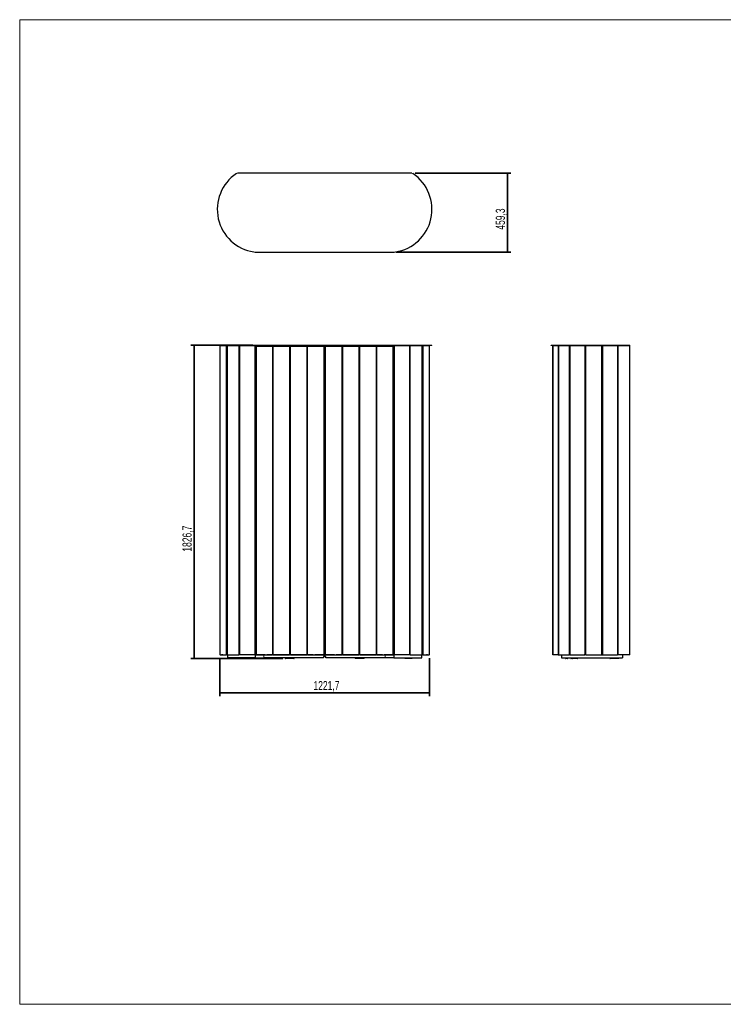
# Model space of a CAD drawing. Header units: millimetres. Extents: x 5 to 415, y 5 to 292.
# Tile 1 of 2: x 5 to 210, y 5 to 292. Entities that reach past the tile are written whole.
import ezdxf

# ---------------------------------------------------------------- set-up
doc = ezdxf.new("R2010")
doc.units = ezdxf.units.MM
doc.layers.add('CONTORNI', color=7, linetype='Continuous', lineweight=35)
doc.layers.add('TABELLA', color=7, linetype='Continuous')
doc.styles.add('SLDTEXTSTYLE0', font='TXT', dxfattribs={"width": 0.7})
doc.dimstyles.new('SLDDIMSTYLE0', dxfattribs={"dimtxt": 3.351389, "dimasz": 2, "dimexe": 0, "dimexo": 0.0625, "dimgap": 0.837847, "dimtad": 1, "dimdec": 1, "dimlfac": 20, "dimrnd": 1e-09, "dimzin": 12, "dimdsep": 46, "dimtxsty": 'SLDTEXTSTYLE0', "dimsah": 1, "dimcen": 0.09, "dimadec": 0, "dimazin": 3, "dimtfac": 1, "dimtdec": 1, "dimtofl": 0, "dimtmove": 0, "dimatfit": 3, "dimfxl": 0, "dimfrac": 2, "dimtolj": 1, "dimtzin": 12, "dimarcsym": 0})

# ---------------------------------------------------------------- blocks, each defined once
blk = doc.blocks.new('_D')
at = {"layer": 'CONTORNI'}
for p, q in [((72.97, 197.15), (54.84, 197.15)), ((55.84, 105.81), (55.84, 197.15)), ((81.7, 105.81), (54.84, 105.81))]:
    blk.add_line(p, q, dxfattribs=at)
for points in [[(55.84, 197.15), (55.59, 195.15), (56.09, 195.15)], [(55.84, 105.81), (56.09, 107.81), (55.59, 107.81)]]:
    blk.add_solid(points, dxfattribs=at)
at = {"layer": 'CONTORNI', "insert": (52.43, 136.93), "char_height": 2.646, "attachment_point": 1, "rotation": 90, "style": 'SLDTEXTSTYLE0'}
blk.add_mtext('1826,7', dxfattribs=at)
blk = doc.blocks.new('_D_1')
at = {"layer": 'CONTORNI'}
for p, q in [((63.3, 105.9), (63.3, 94.81)), ((124.39, 105.9), (124.39, 94.81)), ((63.3, 95.81), (124.39, 95.81))]:
    blk.add_line(p, q, dxfattribs=at)
for points in [[(63.3, 95.81), (65.3, 95.56), (65.3, 96.06)], [(124.39, 95.81), (122.39, 96.06), (122.39, 95.56)]]:
    blk.add_solid(points, dxfattribs=at)
at = {"layer": 'CONTORNI', "insert": (90.59, 99.23), "char_height": 2.646, "attachment_point": 1, "style": 'SLDTEXTSTYLE0'}
blk.add_mtext('1221,7', dxfattribs=at)
blk = doc.blocks.new('_D_2')
at = {"layer": 'CONTORNI'}
for p, q in [((120.27, 247.22), (148.13, 247.22)), ((147.13, 247.22), (147.13, 224.26)), ((114.72, 224.26), (148.13, 224.26))]:
    blk.add_line(p, q, dxfattribs=at)
for points in [[(147.13, 247.22), (146.88, 245.22), (147.38, 245.22)], [(147.13, 224.26), (147.38, 226.26), (146.88, 226.26)]]:
    blk.add_solid(points, dxfattribs=at)
at = {"layer": 'CONTORNI', "insert": (143.72, 230.79), "char_height": 2.646, "attachment_point": 1, "rotation": 90, "style": 'SLDTEXTSTYLE0'}
blk.add_mtext('459,3', dxfattribs=at)

msp = doc.modelspace()

# ---------------------------------------------------------------- linework, layer by layer
at = {"color": 7, "linetype": 'Continuous', "lineweight": 25}
for p, q in [((119.2652, 247.2238), (68.4213, 247.2238)), ((73.968, 224.2588), (113.7185, 224.2588)), ((62.5602, 197.1496), (62.5602, 197.0496)), ((62.5602, 197.1496), (73.2201, 197.1496)), ((73.2201, 197.0496), (62.5602, 197.0496)), ((63.3002, 196.8996), (63.3002, 106.9021)), ((65.2776, 106.9021), (65.2776, 196.8996)), ((65.3176, 106.9021), (65.3176, 196.8996)), ((65.3184, 107.0521), (65.3184, 196.8996)), ((65.3495, 196.8996), (65.3495, 106.9021)), ((65.4111, 196.8996), (65.4111, 106.9021)), ((68.873, 196.8996), (68.873, 106.9021)), ((73.2201, 197.1496), (73.968, 197.1496)), ((73.2201, 197.0496), (73.2201, 197.1496)), ((73.968, 197.0496), (73.2201, 197.0496)), ((73.7532, 196.8596), (73.7532, 106.8996)), ((73.8733, 196.8596), (73.8733, 106.8996)), ((73.968, 197.1496), (73.968, 197.0496)), ((73.968, 197.1496), (113.7185, 197.1496)), ((113.7185, 197.0496), (73.968, 197.0496)), ((73.9766, 196.8596), (78.5108, 196.8596)), ((78.6332, 196.8596), (78.6332, 106.8996)), ((78.9957, 196.8596), (83.5108, 196.8596)), ((83.9957, 196.8596), (88.5108, 196.8596)), ((88.6332, 196.8596), (88.6332, 106.8996)), ((88.8733, 106.8996), (88.8733, 196.8596)), ((88.9957, 196.8596), (93.5299, 196.8596)), ((94.0333, 196.8596), (94.0333, 106.8996)), ((94.1566, 196.8646), (98.6908, 196.8646)), ((98.8132, 196.8596), (98.8132, 106.8996)), ((99.0533, 196.8596), (99.0533, 106.8996)), ((99.1757, 196.8646), (103.6908, 196.8646)), ((104.1757, 196.8646), (108.6908, 196.8646)), ((109.0533, 106.8996), (109.0533, 196.8596)), ((109.1757, 196.8646), (113.7099, 196.8646)), ((113.7099, 196.8646), (113.7099, 196.9046)), ((113.9332, 196.8646), (113.7099, 196.8646)), ((113.7185, 197.0496), (113.7185, 197.1496)), ((113.7185, 197.1496), (114.4664, 197.1496)), ((114.4664, 197.0496), (113.7185, 197.0496)), ((113.8132, 106.8996), (113.8132, 196.8596)), ((113.9332, 106.8996), (113.9332, 196.8596)), ((114.4664, 197.1496), (125.1263, 197.1496)), ((114.4664, 197.1496), (114.4664, 197.0496)), ((125.1263, 197.0496), (114.4664, 197.0496)), ((118.8135, 106.9021), (118.8135, 196.8996)), ((122.2754, 106.9021), (122.2754, 196.8996)), ((122.337, 106.9021), (122.337, 196.8996)), ((122.3681, 196.8996), (122.3681, 107.0521)), ((122.3689, 196.8996), (122.3689, 106.9021)), ((122.4089, 196.8996), (122.4089, 106.9021)), ((124.3863, 106.9021), (124.3863, 196.8996)), ((125.1263, 197.0496), (125.1263, 197.1496)), ((159.8405, 197.1496), (159.8967, 197.1496)), ((159.8405, 197.0496), (159.8405, 197.1496)), ((159.8967, 197.0496), (159.8405, 197.0496)), ((159.8967, 197.1496), (182.7216, 197.1496)), ((159.8967, 197.1496), (159.8967, 197.0496)), ((182.7216, 197.0496), (159.8967, 197.0496)), ((160.2368, 196.9046), (160.2368, 196.8646)), ((160.3868, 196.8646), (160.2368, 196.8646)), ((160.3015, 196.8596), (160.3015, 106.8996)), ((160.3815, 106.8996), (160.3815, 196.8596)), ((160.8505, 196.8996), (160.8505, 196.9046)), ((161.9565, 196.8996), (161.9565, 106.9021)), ((162.0112, 106.9021), (162.0112, 196.8996)), ((165.1772, 106.9021), (165.1772, 196.8996)), ((169.8267, 196.8996), (169.8267, 106.9021)), ((169.9457, 106.9021), (169.9457, 196.8996)), ((174.637, 106.9021), (174.637, 196.8996)), ((174.7559, 106.9021), (174.7559, 196.8996)), ((179.404, 106.9021), (179.404, 196.8996)), ((182.7478, 106.9021), (182.7478, 196.8996)), ((182.7478, 196.8996), (182.8055, 196.8996)), ((182.8055, 106.9021), (182.8055, 196.8996)), ((63.365, 106.9021), (65.2564, 106.9021)), ((63.8357, 106.9021), (63.8357, 106.8946)), ((63.8585, 106.8946), (63.8357, 106.8946)), ((64.2007, 106.8946), (63.8585, 106.8946)), ((64.2007, 106.8946), (64.2007, 106.9021)), ((65.3176, 106.9021), (65.2962, 106.9021)), ((65.3176, 106.9021), (65.3495, 106.9021)), ((65.4111, 106.9021), (68.873, 106.9021)), ((65.5668, 106.8996), (65.5668, 105.9496)), ((68.858, 106.9021), (68.858, 106.8946)), ((73.5243, 106.9021), (69.1013, 106.9021)), ((69.223, 106.8946), (69.223, 106.9021)), ((73.5538, 106.9021), (73.622, 106.9021)), ((73.6632, 106.8996), (73.7532, 106.8996)), ((73.6632, 105.9496), (73.6632, 106.8996)), ((76.5032, 106.8546), (73.7532, 106.8546)), ((73.8733, 106.8996), (78.6332, 106.8996)), ((90.5032, 106.8546), (77.0032, 106.8546)), ((78.7532, 107.1496), (78.8533, 107.1496)), ((78.8533, 106.9346), (78.7532, 106.9346)), ((78.8733, 106.8996), (83.6332, 106.8996)), ((83.6532, 107.1296), (83.7132, 107.1296)), ((83.6532, 107.0496), (83.7132, 107.0496)), ((83.8533, 106.9346), (83.6532, 106.9346)), ((83.7132, 107.1496), (83.8533, 107.1496)), ((83.8733, 106.8996), (88.6332, 106.8996)), ((88.8733, 106.8996), (93.6332, 106.8996)), ((93.7532, 106.8546), (91.0032, 106.8546)), ((93.4682, 106.3496), (93.4682, 105.9496)), ((94.2182, 106.3496), (93.4682, 106.3496)), ((93.6732, 106.9346), (93.6532, 106.9346)), ((93.6966, 106.8996), (93.7132, 106.8996)), ((93.7532, 106.8996), (93.9332, 106.8996)), ((96.6832, 106.8546), (93.9332, 106.8546)), ((94.0533, 106.8996), (98.8132, 106.8996)), ((94.2182, 105.9496), (94.2182, 106.3496)), ((110.6832, 106.8546), (97.1832, 106.8546)), ((99.0533, 106.8996), (103.8132, 106.8996)), ((103.8332, 107.1496), (104.0333, 107.1496)), ((103.8332, 107.0496), (103.8932, 107.0496)), ((104.0333, 106.9346), (103.8332, 106.9346)), ((104.0533, 106.8996), (108.8132, 106.8996)), ((108.8332, 107.1296), (108.8932, 107.1296)), ((108.8332, 107.0496), (108.8932, 107.0496)), ((108.9332, 106.9346), (108.8332, 106.9346)), ((108.8932, 107.1496), (108.9332, 107.1496)), ((109.0533, 106.8996), (113.8132, 106.8996)), ((113.9332, 106.8546), (111.1832, 106.8546)), ((113.9332, 106.8996), (114.0232, 106.8996)), ((114.0232, 106.8996), (114.0232, 105.9496)), ((114.0645, 106.9021), (114.1327, 106.9021)), ((118.5852, 106.9021), (114.1622, 106.9021)), ((114.7732, 106.9021), (114.7732, 106.8996)), ((118.0105, 106.9021), (118.0053, 106.8946)), ((118.4634, 106.9021), (118.4634, 106.8946)), ((118.8135, 106.9021), (122.2754, 106.9021)), ((118.8284, 106.8946), (118.8284, 106.9021)), ((121.9978, 106.9021), (121.9975, 106.8996)), ((122.1197, 105.9496), (122.1197, 106.8996)), ((122.3689, 106.9021), (122.337, 106.9021)), ((122.3903, 106.9021), (122.3689, 106.9021)), ((122.4301, 106.9021), (124.3215, 106.9021)), ((123.4858, 106.9021), (123.4858, 106.8946)), ((123.8508, 106.8946), (123.4858, 106.8946)), ((123.8508, 106.8946), (123.8508, 106.9021)), ((161.8765, 106.9021), (160.3986, 106.9021)), ((161.1955, 106.8996), (161.1955, 106.9021)), ((161.9158, 106.9021), (161.957, 106.9021)), ((162.0112, 106.9021), (165.1772, 106.9021)), ((162.3003, 106.9021), (162.2992, 106.8946)), ((162.4616, 106.9021), (162.4616, 106.8946)), ((162.8266, 106.8946), (162.8266, 106.9021)), ((162.8705, 106.8996), (162.8705, 105.9496)), ((165.3204, 106.9021), (165.3201, 106.9021)), ((165.3929, 106.9021), (169.686, 106.9021)), ((167.4126, 106.9021), (167.4126, 106.8996)), ((169.4596, 106.9021), (169.4596, 106.8946)), ((169.8246, 106.8946), (169.4596, 106.8946)), ((169.8246, 106.8946), (169.8246, 106.9021)), ((169.9457, 106.9021), (174.637, 106.9021)), ((174.637, 106.9021), (174.7559, 106.9021)), ((174.7559, 107.0121), (174.767, 107.0121)), ((174.8648, 106.9021), (174.7559, 106.9021)), ((174.8648, 107.0121), (174.767, 107.0121)), ((174.8967, 106.9021), (179.1896, 106.9021)), ((178.575, 106.9021), (178.5697, 106.8946)), ((182.7478, 106.9021), (179.404, 106.9021)), ((180.6708, 106.8996), (180.6708, 105.9496)), ((182.1655, 106.9021), (182.1655, 106.8996)), ((182.3155, 106.8996), (182.3155, 106.9021)), ((182.8055, 106.9021), (182.7478, 106.9021)), ((182.8067, 108.1236), (182.8055, 108.1236)), ((73.6632, 105.9496), (65.5668, 105.9496)), ((68.3701, 105.9496), (68.3701, 105.8896)), ((68.5257, 105.8146), (68.4451, 105.8146)), ((70.3563, 105.8146), (69.8869, 105.8146)), ((73.6632, 105.9496), (76.1632, 105.9496)), ((93.4682, 105.9496), (76.1632, 105.9496)), ((82.3507, 105.9496), (82.3507, 105.8896)), ((82.3507, 105.8896), (82.7007, 105.8896)), ((82.7007, 105.8146), (82.4257, 105.8146)), ((82.7007, 105.9496), (82.7007, 105.8896)), ((82.7007, 105.8146), (82.7007, 105.8896)), ((82.7007, 105.8896), (84.6257, 105.8896)), ((84.6257, 105.8146), (82.7007, 105.8146)), ((84.6257, 105.8146), (84.6257, 105.8896)), ((84.9007, 105.8146), (84.6257, 105.8146)), ((111.5232, 105.9496), (94.2182, 105.9496)), ((103.0507, 105.8146), (102.7757, 105.8146)), ((103.0507, 105.8896), (104.9757, 105.8896)), ((103.0507, 105.8146), (103.0507, 105.8896)), ((104.9757, 105.8146), (103.0507, 105.8146)), ((104.9757, 105.9496), (104.9757, 105.8896)), ((104.9757, 105.8146), (104.9757, 105.8896)), ((104.9757, 105.8896), (105.3257, 105.8896)), ((105.2507, 105.8146), (104.9757, 105.8146)), ((105.3257, 105.8896), (105.3257, 105.9496)), ((114.0232, 105.9496), (111.5232, 105.9496)), ((114.0232, 105.9496), (122.1197, 105.9496)), ((117.7996, 105.8146), (117.3302, 105.8146)), ((119.2414, 105.8146), (119.1608, 105.8146)), ((119.3164, 105.8896), (119.3164, 105.9496)), ((162.8705, 105.9496), (180.6708, 105.9496)), ((164.0205, 105.9496), (164.0205, 105.8896)), ((164.0205, 105.8896), (164.7205, 105.8896)), ((164.6455, 105.8146), (164.0955, 105.8146)), ((164.7205, 105.9496), (164.7205, 105.8896)), ((165.7212, 105.8146), (165.6406, 105.8146)), ((167.5518, 105.8146), (167.0823, 105.8146)), ((176.9544, 105.9496), (176.9544, 105.8896)), ((176.9544, 105.8896), (177.5519, 105.8896)), ((177.4988, 105.8146), (177.0294, 105.8146)), ((178.9406, 105.8146), (178.86, 105.8146)), ((179.4458, 105.8146), (178.9406, 105.8146))]:
    msp.add_line(p, q, dxfattribs=at)
at = {"color": 144, "linetype": 'Continuous', "lineweight": 18}
for p, q in [((63.365, 196.8996), (63.3002, 196.8996)), ((65.2564, 196.8996), (63.365, 196.8996)), ((63.365, 196.8996), (63.365, 106.9021)), ((65.2564, 196.8996), (65.2776, 196.8996)), ((65.2564, 196.8996), (65.2564, 106.9021)), ((65.2962, 196.8996), (65.2776, 196.8996)), ((65.2962, 196.8996), (65.3176, 196.8996)), ((65.2962, 196.8996), (65.2962, 106.9021)), ((65.3176, 196.8996), (65.3495, 196.8996)), ((65.4111, 196.8996), (65.3495, 196.8996)), ((68.873, 196.8996), (65.4111, 196.8996)), ((69.0178, 196.8996), (68.873, 196.8996)), ((69.0178, 196.8996), (69.0178, 106.9021)), ((69.094, 196.8996), (69.0178, 196.8996)), ((69.094, 196.8996), (69.094, 106.9021)), ((69.1013, 196.8996), (69.1013, 106.9021)), ((69.1013, 196.8996), (73.5243, 196.8996)), ((72.9132, 196.9021), (69.9132, 196.9021)), ((69.9132, 196.9021), (69.9132, 196.8996)), ((72.9132, 196.8996), (72.9132, 196.9021)), ((73.5243, 196.8996), (73.5243, 106.9021)), ((73.5243, 196.8996), (73.5538, 196.8996)), ((73.5538, 196.8996), (73.5538, 106.9021)), ((73.622, 196.8996), (73.5538, 196.8996)), ((73.622, 196.8996), (73.622, 106.9021)), ((73.6607, 196.8996), (73.622, 196.8996)), ((73.6607, 196.8996), (73.6632, 196.8996)), ((73.6607, 196.8996), (73.6607, 106.9021)), ((73.9766, 196.8996), (73.6632, 196.8996)), ((73.6632, 196.8996), (73.6632, 107.8996)), ((73.6632, 195.8996), (73.7532, 195.8996)), ((73.7545, 196.8596), (73.7532, 196.8596)), ((73.9766, 196.8596), (73.7545, 196.8596)), ((73.9766, 196.8996), (78.5108, 196.8996)), ((73.9766, 196.8996), (73.9766, 196.8596)), ((78.9957, 196.8996), (78.5108, 196.8996)), ((78.5108, 196.8596), (78.5108, 196.8996)), ((78.9957, 196.8596), (78.5108, 196.8596)), ((78.7532, 196.8596), (78.7532, 106.8996)), ((78.7532, 196.8196), (78.8533, 196.8196)), ((78.8533, 196.6496), (78.7532, 196.6496)), ((78.7932, 196.8596), (78.7932, 106.8996)), ((78.8533, 196.8596), (78.8533, 106.8996)), ((78.8733, 196.8596), (78.8733, 106.8996)), ((78.9957, 196.8996), (83.5108, 196.8996)), ((78.9957, 196.8996), (78.9957, 196.8596)), ((83.9957, 196.8996), (83.5108, 196.8996)), ((83.5108, 196.8596), (83.5108, 196.8996)), ((83.9957, 196.8596), (83.5108, 196.8596)), ((83.6332, 196.8596), (83.6332, 106.8996)), ((83.6532, 196.8596), (83.6532, 106.8996)), ((83.6532, 196.8196), (83.8533, 196.8196)), ((83.8533, 196.6496), (83.6532, 196.6496)), ((83.7132, 196.8596), (83.7132, 106.8996)), ((83.7932, 196.8596), (83.7932, 106.8996)), ((83.8533, 196.8596), (83.8533, 106.8996)), ((83.8733, 196.8596), (83.8733, 106.8996)), ((83.9957, 196.8996), (88.5108, 196.8996)), ((83.9957, 196.8996), (83.9957, 196.8596)), ((88.9957, 196.8996), (88.5108, 196.8996)), ((88.5108, 196.8596), (88.5108, 196.8996)), ((88.9957, 196.8596), (88.5108, 196.8596)), ((88.7532, 196.8596), (88.7532, 106.8996)), ((88.7532, 106.8996), (88.7532, 196.8596)), ((88.9957, 196.8996), (93.5299, 196.8996)), ((88.9957, 196.8996), (88.9957, 196.8596)), ((94.1566, 196.8996), (93.5299, 196.8996)), ((93.5299, 196.8596), (93.5299, 196.8996)), ((93.7532, 196.8596), (93.5299, 196.8596)), ((93.6332, 106.8996), (93.6332, 196.8596)), ((93.6532, 106.8996), (93.6532, 196.8596)), ((93.6532, 196.8196), (93.6732, 196.8196)), ((93.6732, 106.9021), (93.6732, 196.8596)), ((93.7532, 106.8996), (93.7532, 196.8596)), ((93.7532, 195.8996), (93.9332, 195.8996)), ((93.9332, 195.8996), (93.7532, 195.8996)), ((94.1566, 196.8646), (93.9332, 196.8646)), ((93.9332, 196.8596), (93.9332, 106.8996)), ((93.9732, 196.8596), (93.9732, 106.8996)), ((94.0333, 196.8596), (93.9732, 196.8596)), ((94.0533, 196.8596), (94.0333, 196.8596)), ((98.8132, 196.8596), (94.0533, 196.8596)), ((94.0533, 196.8596), (94.0533, 106.8996)), ((94.1566, 196.9046), (98.6908, 196.9046)), ((94.1566, 196.9046), (94.1566, 196.8646)), ((97.8792, 196.8596), (97.8792, 196.8646)), ((97.8792, 196.8646), (97.8792, 196.8596)), ((98.6908, 196.8646), (98.6908, 196.9046)), ((99.1757, 196.8996), (98.6908, 196.8996)), ((99.1757, 196.8646), (98.6908, 196.8646)), ((98.9332, 196.8596), (98.8132, 196.8596)), ((99.0533, 196.8596), (98.9332, 196.8596)), ((98.9332, 196.8596), (98.9332, 106.8996)), ((98.9332, 196.8596), (98.9332, 106.8996)), ((103.8132, 196.8596), (99.0533, 196.8596)), ((99.1757, 196.9046), (103.6908, 196.9046)), ((99.1757, 196.9046), (99.1757, 196.8646)), ((103.6908, 196.8646), (103.6908, 196.9046)), ((104.1757, 196.8996), (103.6908, 196.8996)), ((104.1757, 196.8646), (103.6908, 196.8646)), ((103.8132, 196.8596), (103.8132, 106.8996)), ((103.8332, 196.8596), (103.8132, 196.8596)), ((103.8332, 196.8596), (103.8332, 106.8996)), ((103.8332, 196.8246), (104.0333, 196.8246)), ((104.0333, 196.6496), (103.8332, 196.6496)), ((103.8932, 196.8596), (103.8932, 106.8996)), ((103.9732, 196.8596), (103.9732, 106.8996)), ((104.0333, 196.8596), (104.0333, 106.8996)), ((104.0533, 196.8596), (104.0333, 196.8596)), ((108.8132, 196.8596), (104.0533, 196.8596)), ((104.0533, 196.8596), (104.0533, 106.8996)), ((104.1757, 196.9046), (108.6908, 196.9046)), ((104.1757, 196.9046), (104.1757, 196.8646)), ((105.9512, 196.8596), (105.9512, 196.8646)), ((105.9512, 196.8596), (105.9512, 196.8646)), ((108.6908, 196.8646), (108.6908, 196.9046)), ((109.1757, 196.8996), (108.6908, 196.8996)), ((109.1757, 196.8646), (108.6908, 196.8646)), ((108.8132, 196.8596), (108.8132, 106.8996)), ((108.8332, 196.8596), (108.8132, 196.8596)), ((108.8332, 196.8596), (108.8332, 106.8996)), ((108.8332, 196.8246), (108.9332, 196.8246)), ((108.9332, 196.6496), (108.8332, 196.6496)), ((108.8932, 196.8596), (108.8932, 106.8996)), ((109.0533, 196.8596), (108.9332, 196.8596)), ((108.9332, 106.8996), (108.9332, 196.8596)), ((113.8132, 196.8596), (109.0533, 196.8596)), ((109.1757, 196.9046), (113.7099, 196.9046)), ((109.1757, 196.9046), (109.1757, 196.8646)), ((113.7099, 196.9046), (113.9332, 196.9046)), ((113.9332, 196.8596), (113.8132, 196.8596)), ((113.9332, 196.9046), (113.9332, 196.8646)), ((114.0232, 196.8996), (113.9332, 196.8996)), ((113.9332, 195.8996), (114.0232, 195.8996)), ((114.0232, 107.8996), (114.0232, 196.8996)), ((114.0232, 196.8996), (114.0258, 196.8996)), ((114.0258, 106.9021), (114.0258, 196.8996)), ((114.0645, 196.8996), (114.0258, 196.8996)), ((114.0645, 106.9021), (114.0645, 196.8996)), ((114.1327, 196.8996), (114.0645, 196.8996)), ((114.1327, 106.9021), (114.1327, 196.8996)), ((114.1327, 196.8996), (114.1622, 196.8996)), ((114.1622, 106.9021), (114.1622, 196.8996)), ((114.1622, 196.8996), (118.5852, 196.8996)), ((118.5852, 106.9021), (118.5852, 196.8996)), ((118.6687, 196.8996), (118.5925, 196.8996)), ((118.5925, 106.9021), (118.5925, 196.8996)), ((118.6687, 106.9021), (118.6687, 196.8996)), ((118.8135, 196.8996), (118.6687, 196.8996)), ((122.2754, 196.8996), (118.8135, 196.8996)), ((122.337, 196.8996), (122.2754, 196.8996)), ((122.3689, 196.8996), (122.337, 196.8996)), ((122.3689, 196.8996), (122.3903, 196.8996)), ((122.4081, 196.8996), (122.3903, 196.8996)), ((122.3903, 106.9021), (122.3903, 196.8996)), ((122.4089, 196.8996), (122.4301, 196.8996)), ((124.3215, 196.8996), (122.4301, 196.8996)), ((122.4301, 106.9021), (122.4301, 196.8996)), ((124.3863, 196.8996), (124.3212, 196.8996)), ((124.3215, 106.9021), (124.3215, 196.8996)), ((160.2368, 196.8646), (160.2039, 196.8646)), ((160.2368, 196.8596), (160.2039, 196.8596)), ((160.2368, 196.9046), (160.3868, 196.9046)), ((160.3015, 196.8596), (160.2368, 196.8596)), ((160.256, 196.8596), (160.256, 196.8646)), ((160.3815, 196.8596), (160.3015, 196.8596)), ((160.3986, 196.8596), (160.3815, 196.8596)), ((160.3868, 196.9046), (160.3868, 196.8646)), ((160.8505, 196.9046), (160.3868, 196.9046)), ((160.3986, 196.8646), (160.3868, 196.8646)), ((160.3986, 106.9021), (160.3986, 196.8996)), ((160.3986, 196.8996), (161.8765, 196.8996)), ((161.8765, 106.9021), (161.8765, 196.8996)), ((161.9158, 196.8996), (161.8765, 196.8996)), ((161.957, 196.8996), (161.9158, 196.8996)), ((161.9158, 106.9021), (161.9158, 196.8996)), ((162.0112, 196.8996), (161.9565, 196.8996)), ((165.1772, 196.8996), (162.0112, 196.8996)), ((165.3201, 196.8996), (165.1772, 196.8996)), ((165.3891, 196.8996), (165.3201, 196.8996)), ((165.3201, 106.9021), (165.3201, 196.8996)), ((165.3891, 196.1446), (165.3201, 196.1446)), ((165.3891, 106.9021), (165.3891, 196.8996)), ((169.686, 196.8996), (165.3929, 196.8996)), ((165.3929, 106.9021), (165.3929, 196.8996)), ((169.686, 106.9021), (169.686, 196.8996)), ((169.7179, 196.8996), (169.686, 196.8996)), ((169.7889, 196.8996), (169.7179, 196.8996)), ((169.7179, 106.9021), (169.7179, 196.8996)), ((169.7889, 106.9021), (169.7889, 196.8996)), ((169.8267, 196.8996), (169.7889, 196.8996)), ((169.9457, 196.8996), (169.8267, 196.8996)), ((174.637, 196.8996), (169.9457, 196.8996)), ((171.2826, 196.8996), (171.2826, 196.9021)), ((172.0326, 196.8996), (172.0326, 196.9021)), ((174.7559, 196.8996), (174.637, 196.8996)), ((174.8648, 196.8996), (174.7559, 196.8996)), ((174.8648, 106.9021), (174.8648, 196.8996)), ((174.8967, 196.8996), (174.8648, 196.8996)), ((179.1896, 196.8996), (174.8967, 196.8996)), ((174.8967, 106.9021), (174.8967, 196.8996)), ((179.1896, 106.9021), (179.1896, 196.8996)), ((179.1933, 196.8996), (179.2611, 196.8996)), ((179.1933, 106.9021), (179.1933, 196.8996)), ((179.2611, 106.9021), (179.2611, 196.8996)), ((179.2611, 196.8996), (179.404, 196.8996)), ((179.404, 196.8996), (182.7478, 196.8996)), ((182.7216, 197.1496), (182.8055, 197.1496)), ((182.7216, 197.0496), (182.7216, 197.1496)), ((182.8055, 197.0496), (182.7216, 197.0496)), ((182.8055, 197.1496), (182.8055, 197.0496)), ((73.7532, 166.8996), (73.6632, 166.8996)), ((114.0232, 166.8996), (113.9332, 166.8996)), ((165.3201, 167.1505), (165.3891, 167.1505)), ((165.3891, 166.3955), (165.3201, 166.3955)), ((73.6632, 136.8996), (73.7532, 136.8996)), ((113.9332, 136.8996), (114.0232, 136.8996)), ((165.3201, 137.4013), (165.3891, 137.4013)), ((165.3891, 136.6463), (165.3201, 136.6463)), ((83.7132, 118.1446), (83.6532, 118.1446)), ((108.8932, 118.0946), (108.8332, 118.0946)), ((63.3002, 106.9021), (63.365, 106.9021)), ((63.7307, 106.8946), (63.708, 106.8946)), ((63.8357, 106.8946), (63.7307, 106.8946)), ((65.2962, 106.9021), (65.2564, 106.9021)), ((65.3233, 107.0521), (65.3176, 107.0521)), ((65.3495, 107.0521), (65.3233, 107.0521)), ((65.3495, 107.0121), (65.3277, 107.0121)), ((65.3495, 106.9021), (65.4111, 106.9021)), ((65.5052, 106.8946), (65.4824, 106.8946)), ((65.8474, 106.8946), (65.5052, 106.8946)), ((65.5668, 106.8946), (65.506, 106.8946)), ((68.858, 106.8996), (65.5668, 106.8996)), ((65.8669, 106.8946), (65.8441, 106.8946)), ((66.2091, 106.8946), (65.8669, 106.8946)), ((69.223, 106.8946), (68.858, 106.8946)), ((68.873, 106.9021), (69.0178, 106.9021)), ((69.0178, 106.9021), (69.094, 106.9021)), ((69.1013, 106.9021), (69.094, 106.9021)), ((73.6632, 106.8996), (69.223, 106.8996)), ((69.4147, 106.8946), (69.392, 106.8946)), ((69.757, 106.8946), (69.4147, 106.8946)), ((70.0883, 106.9021), (70.0883, 106.8996)), ((70.1283, 106.9021), (70.1283, 106.8996)), ((70.1683, 106.9021), (70.1683, 106.8996)), ((73.5538, 106.9021), (73.5243, 106.9021)), ((73.6607, 106.9021), (73.622, 106.9021)), ((73.6632, 106.9021), (73.6607, 106.9021)), ((73.6632, 107.8996), (73.6632, 106.8996)), ((73.7532, 107.8996), (73.6632, 107.8996)), ((73.7532, 106.8996), (73.8733, 106.8996)), ((76.5032, 106.8946), (73.7532, 106.8946)), ((73.7532, 106.8546), (73.7532, 106.8946)), ((73.806, 106.8946), (73.8099, 106.8996)), ((76.1632, 106.8546), (76.1632, 105.9496)), ((76.1632, 105.9496), (76.1632, 106.8546)), ((76.5032, 106.8546), (76.5032, 106.8946)), ((76.5032, 106.8546), (77.0032, 106.8546)), ((90.5032, 106.8946), (77.0032, 106.8946)), ((77.0032, 106.8946), (77.0032, 106.8546)), ((78.6332, 106.8996), (78.7532, 106.8996)), ((78.7932, 106.8996), (78.7532, 106.8996)), ((78.8733, 106.8996), (78.8533, 106.8996)), ((83.6532, 106.8996), (83.6332, 106.8996)), ((83.7532, 106.8996), (83.7132, 106.8996)), ((83.8733, 106.8996), (83.8533, 106.8996)), ((88.6332, 106.8996), (88.7532, 106.8996)), ((88.7532, 106.8996), (88.8733, 106.8996)), ((90.5032, 106.8546), (90.5032, 106.8946)), ((90.5032, 106.8546), (91.0032, 106.8546)), ((93.7532, 106.8946), (91.0032, 106.8946)), ((91.0032, 106.8946), (91.0032, 106.8546)), ((93.6332, 106.8996), (93.6532, 106.8996)), ((93.7532, 106.8996), (93.7132, 106.8996)), ((93.9332, 107.8996), (93.7532, 107.8996)), ((93.7532, 106.8546), (93.7532, 106.8946)), ((93.9732, 106.9346), (93.9332, 106.9346)), ((93.9732, 106.8996), (93.9332, 106.8996)), ((96.6832, 106.8946), (93.9332, 106.8946)), ((93.9332, 106.8546), (93.9332, 106.8946)), ((93.9732, 106.8996), (94.0333, 106.8996)), ((94.0132, 106.8996), (94.0132, 106.8946)), ((94.0533, 106.8996), (94.0333, 106.8996)), ((96.6832, 106.8546), (96.6832, 106.8946)), ((96.6832, 106.8546), (97.1832, 106.8546)), ((97.1832, 106.8946), (97.1832, 106.8546)), ((110.6832, 106.8946), (97.1832, 106.8946)), ((98.8132, 106.8996), (98.9332, 106.8996)), ((98.9332, 106.8996), (99.0533, 106.8996)), ((103.8332, 106.8996), (103.8132, 106.8996)), ((103.8332, 107.1296), (103.8932, 107.1296)), ((103.8932, 106.8996), (103.9332, 106.8996)), ((103.9732, 106.8996), (103.9332, 106.8996)), ((104.0533, 106.8996), (104.0333, 106.8996)), ((108.8332, 106.8996), (108.8132, 106.8996)), ((108.9332, 106.8996), (108.8932, 106.8996)), ((108.9332, 106.8996), (109.0533, 106.8996)), ((110.6832, 106.8546), (110.6832, 106.8946)), ((110.6832, 106.8546), (111.1832, 106.8546)), ((111.1832, 106.8946), (111.1832, 106.8546)), ((113.9332, 106.8946), (111.1832, 106.8946)), ((111.5232, 106.8546), (111.5232, 105.9496)), ((111.5232, 106.8546), (111.5232, 105.9496)), ((113.8132, 106.8996), (113.9332, 106.8996)), ((113.8532, 106.8946), (113.8532, 106.8996)), ((114.0232, 107.8996), (113.9332, 107.8996)), ((113.9332, 106.8546), (113.9332, 106.8946)), ((114.0232, 106.8996), (114.0232, 107.8996)), ((114.0258, 106.9021), (114.0232, 106.9021)), ((114.0232, 106.8996), (118.0074, 106.8996)), ((114.0645, 106.9021), (114.0258, 106.9021)), ((114.1327, 106.9021), (114.1622, 106.9021)), ((117.5182, 106.9021), (117.5182, 106.8996)), ((117.5582, 106.9021), (117.5582, 106.8996)), ((117.5982, 106.9021), (117.5982, 106.8996)), ((118.0091, 106.9021), (118.0038, 106.8946)), ((118.0053, 106.8946), (118.0038, 106.8946)), ((118.0711, 106.8946), (118.0053, 106.8946)), ((118.0721, 106.9021), (118.0711, 106.8946)), ((118.0717, 106.8996), (118.4634, 106.8996)), ((118.8284, 106.8946), (118.4634, 106.8946)), ((118.5925, 106.9021), (118.5852, 106.9021)), ((118.5925, 106.9021), (118.6687, 106.9021)), ((118.6687, 106.9021), (118.8135, 106.9021)), ((118.8284, 106.8996), (121.5552, 106.8996)), ((121.8424, 106.8946), (121.4774, 106.8946)), ((121.557, 106.9021), (121.5517, 106.8946)), ((121.6174, 106.8946), (121.6185, 106.9021)), ((121.6182, 106.8996), (122.1197, 106.8996)), ((122.2041, 106.8946), (121.8424, 106.8946)), ((121.9958, 106.8996), (121.9961, 106.9021)), ((122.0494, 106.9021), (122.0498, 106.8996)), ((122.2754, 106.9021), (122.337, 106.9021)), ((122.337, 107.0521), (122.3632, 107.0521)), ((122.3588, 107.0121), (122.337, 107.0121)), ((122.3632, 107.0521), (122.3689, 107.0521)), ((122.4301, 106.9021), (122.3903, 106.9021)), ((123.9785, 106.8946), (123.8508, 106.8946)), ((124.3212, 106.9021), (124.3863, 106.9021)), ((160.3015, 106.8996), (160.3815, 106.8996)), ((160.3815, 106.8996), (161.1955, 106.8996)), ((161.0555, 106.8546), (161.0555, 106.8946)), ((161.0555, 106.8546), (161.7255, 106.8546)), ((161.1955, 106.8996), (161.2755, 106.8996)), ((161.2755, 106.8996), (161.2755, 106.9021)), ((161.3555, 106.9021), (161.3555, 106.8996)), ((161.3555, 106.8996), (161.7255, 106.8996)), ((161.7255, 106.9021), (161.7255, 106.8996)), ((161.7255, 106.8996), (161.7342, 106.9021)), ((161.8705, 106.8996), (161.8705, 106.9021)), ((162.2999, 106.8996), (161.8705, 106.8996)), ((161.9158, 106.9021), (161.8765, 106.9021)), ((161.9565, 106.9021), (162.0112, 106.9021)), ((162.301, 106.8946), (162.1465, 106.8946)), ((162.301, 106.8946), (162.2992, 106.8946)), ((162.302, 106.9021), (162.301, 106.8946)), ((162.301, 106.8946), (162.3529, 106.8946)), ((162.352, 106.9021), (162.3529, 106.8946)), ((162.4616, 106.8996), (162.3523, 106.8996)), ((162.4616, 106.8946), (162.3529, 106.8946)), ((162.8266, 106.8946), (162.4616, 106.8946)), ((162.8705, 106.8996), (162.8266, 106.8996)), ((162.8705, 106.8996), (169.4596, 106.8996)), ((165.1772, 106.9021), (165.3201, 106.9021)), ((165.583, 106.8946), (165.218, 106.8946)), ((165.3201, 107.6521), (165.3891, 107.6521)), ((165.3201, 107.0521), (165.3891, 107.0521)), ((165.3891, 107.0121), (165.3201, 107.0121)), ((165.3204, 106.9021), (165.3529, 106.9021)), ((165.3891, 106.9021), (165.3529, 106.9021)), ((165.3929, 106.9021), (165.3891, 106.9021)), ((165.4235, 106.9021), (165.4244, 106.8946)), ((165.4262, 106.8946), (165.4252, 106.9021)), ((166.087, 106.8946), (165.722, 106.8946)), ((165.8705, 106.9021), (165.8705, 106.8996)), ((169.686, 106.9021), (169.7179, 106.9021)), ((169.7179, 107.0521), (169.7889, 107.0521)), ((169.7889, 107.0121), (169.7179, 107.0121)), ((169.7889, 106.9171), (169.7179, 106.9171)), ((169.7889, 106.9021), (169.8267, 106.9021)), ((169.8246, 106.8996), (178.5747, 106.8996)), ((169.8267, 106.9021), (169.9457, 106.9021)), ((170.4317, 106.8946), (170.0667, 106.8946)), ((174.5159, 106.8946), (174.1509, 106.8946)), ((174.7559, 107.0521), (174.8648, 107.0521)), ((174.7559, 107.0129), (174.767, 107.0121)), ((175.123, 106.8946), (174.758, 106.8946)), ((174.767, 107.0521), (174.767, 107.0121)), ((174.8967, 106.9021), (174.8648, 106.9021)), ((177.4026, 106.8996), (177.4026, 106.9021)), ((178.8604, 106.8946), (178.4954, 106.8946)), ((178.5764, 106.9021), (178.5712, 106.8946)), ((178.6355, 106.8946), (178.6365, 106.9021)), ((178.6362, 106.8996), (180.6708, 106.8996)), ((179.3632, 106.8946), (178.9982, 106.8946)), ((179.1896, 106.9021), (179.1933, 106.9021)), ((179.2611, 106.9021), (179.1933, 106.9021)), ((179.404, 106.9021), (179.2611, 106.9021)), ((182.3655, 106.8996), (180.6708, 106.8996)), ((181.8655, 106.8996), (181.8655, 106.9021)), ((181.8655, 106.8996), (181.8655, 106.9021)), ((182.5405, 106.8996), (181.9405, 106.8996)), ((182.3655, 106.9021), (182.3655, 106.8996)), ((182.7255, 106.8996), (182.3655, 106.8996)), ((182.7255, 106.9021), (182.7255, 106.8996)), ((182.7405, 106.8996), (182.7255, 106.8996)), ((182.7405, 106.8996), (182.7405, 106.9021)), ((182.7655, 106.9021), (182.7655, 106.8996)), ((182.8055, 106.8996), (182.7655, 106.8996)), ((182.8055, 106.9021), (182.8055, 106.8996)), ((68.3701, 105.8896), (68.4726, 105.8896)), ((68.9676, 105.8896), (68.4726, 105.8896)), ((69.8869, 105.8146), (68.5257, 105.8146)), ((68.9676, 105.9496), (68.9676, 105.8896)), ((69.8338, 105.8896), (68.9676, 105.8896)), ((69.8338, 105.8896), (70.4313, 105.8896)), ((84.6257, 105.9496), (84.6257, 105.8896)), ((84.6257, 105.8896), (84.9757, 105.8896)), ((102.7007, 105.8896), (103.0507, 105.8896)), ((103.0507, 105.9496), (103.0507, 105.8896)), ((117.2552, 105.8896), (117.8527, 105.8896)), ((119.1608, 105.8146), (117.7996, 105.8146)), ((118.7189, 105.8896), (117.8527, 105.8896)), ((118.7189, 105.9496), (118.7189, 105.8896)), ((119.2138, 105.8896), (118.7189, 105.8896)), ((119.2138, 105.8896), (119.3164, 105.8896)), ((165.5656, 105.8896), (165.6681, 105.8896)), ((166.1631, 105.8896), (165.6681, 105.8896)), ((167.0823, 105.8146), (165.7212, 105.8146)), ((167.0293, 105.8896), (166.1631, 105.8896)), ((167.0293, 105.8896), (167.6268, 105.8896)), ((178.86, 105.8146), (177.4988, 105.8146)), ((177.5519, 105.9496), (177.5519, 105.8896)), ((178.913, 105.8896), (178.4181, 105.8896)), ((178.8208, 105.9496), (178.8208, 105.8896)), ((178.913, 105.8896), (179.0156, 105.8896)), ((179.0156, 105.8896), (179.5208, 105.8896)), ((179.5208, 105.9496), (179.5208, 105.8896))]:
    msp.add_line(p, q, dxfattribs=at)
at = {"color": 7, "linetype": 'Continuous', "lineweight": 25}
for centre, radius, start, end in [((75.0951, 236.7089), 12.5349, 123.679189, 261.397278), ((112.5914, 236.7089), 12.5349, 278.602722, 56.320811), ((73.968, 229.2588), 5, 261.397278, 270), ((113.7185, 229.2588), 5, 270, 278.602722), ((68.4451, 105.8896), 0.075, 180, 270), ((68.9013, 105.8803), 0.067, 281.421754, 8.049467), ((70.3563, 105.8896), 0.075, 270, 0), ((82.4257, 105.8896), 0.075, 180, 270), ((84.9007, 105.8896), 0.075, 270, 0), ((102.7757, 105.8896), 0.075, 180, 270), ((105.2507, 105.8896), 0.075, 270, 0), ((117.3302, 105.8896), 0.075, 180, 270), ((118.7852, 105.8803), 0.067, 171.950533, 258.578246), ((119.2414, 105.8896), 0.075, 270, 0), ((164.0955, 105.8896), 0.075, 180, 270), ((164.6455, 105.8896), 0.075, 270, 0), ((165.6406, 105.8896), 0.075, 180, 270), ((166.0968, 105.8803), 0.067, 281.421754, 8.049467), ((167.5518, 105.8896), 0.075, 270, 0), ((177.0294, 105.8896), 0.075, 180, 270), ((178.9406, 105.8896), 0.075, 270, 0), ((179.4458, 105.8896), 0.075, 270, 0)]:
    msp.add_arc(centre, radius, start, end, dxfattribs=at)
at = {"color": 144, "linetype": 'Continuous', "lineweight": 18}
for centre, radius, start, end in [((68.4213, 246.7238), 0.5, 90, 123.679189), ((119.2652, 246.7238), 0.5, 56.320811, 90), ((161.7255, 106.9346), 0.08, 270, 336.030518), ((68.5389, 105.8803), 0.067, 171.950533, 258.578246), ((69.9001, 105.8803), 0.067, 171.950533, 258.578246), ((117.7864, 105.8803), 0.067, 281.421754, 8.049467), ((119.1476, 105.8803), 0.067, 281.421754, 8.049467), ((165.7344, 105.8803), 0.067, 171.950533, 258.578246), ((167.0956, 105.8803), 0.067, 171.950533, 258.578246), ((177.4856, 105.8803), 0.067, 281.421754, 8.049467), ((178.4844, 105.8803), 0.067, 171.950533, 258.578246), ((178.8468, 105.8803), 0.067, 281.421754, 8.049467)]:
    msp.add_arc(centre, radius, start, end, dxfattribs=at)
for points, knots in [([(93.6732, 196.8196), (93.6837, 196.8225), (93.6942, 196.8255), (93.7135, 196.8313), (93.7224, 196.8342), (93.7372, 196.84), (93.7431, 196.843), (93.7512, 196.8488), (93.7532, 196.8517), (93.7532, 196.8546)], [0, 0, 0, 0, 0.25, 0.25, 0.5, 0.5, 0.75, 0.75, 1, 1, 1, 1]), ([(93.9332, 196.8596), (93.9345, 196.8567), (93.937, 196.8509), (93.9526, 196.8432), (93.9675, 196.8384), (93.9732, 196.8365)], [0, 0, 0, 0, 0.379019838, 0.758039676, 1, 1, 1, 1]), ([(93.6732, 106.9346), (93.68, 106.9236), (93.6891, 106.9089), (93.6982, 106.8975), (93.7005, 106.8946)], [0, 0, 0, 0, 0.74792904, 1, 1, 1, 1]), ([(93.7532, 106.8996), (93.7532, 106.9025), (93.7512, 106.9055), (93.7431, 106.9113), (93.7372, 106.9142), (93.7224, 106.92), (93.7135, 106.923), (93.6942, 106.9288), (93.6837, 106.9317), (93.6732, 106.9346)], [0, 0, 0, 0, 0.25, 0.25, 0.5, 0.5, 0.75, 0.75, 1, 1, 1, 1])]:
    msp.add_open_spline(points, degree=3, knots=knots, dxfattribs=at)
at = {"layer": 'TABELLA', "color": 5, "linetype": 'Continuous', "lineweight": 18}
for p, q in [((414.9804, 292), (5, 292)), ((5, 292), (5, 5)), ((5, 5), (415, 5))]:
    msp.add_line(p, q, dxfattribs=at)

# ---------------------------------------------------------------- dimensions: what is measured, and where the dimension line sits
at = {"layer": 'CONTORNI'}
for base, p1, p2, picture, middle in [((147.1263, 224.2588), (119.2652, 247.2238), (113.7185, 224.2588), '_D_2', (147.1263, 235.2142)), ((55.8401, 197.1496), (82.7007, 105.8146), (73.968, 197.1496), '_D', (55.8401, 141.6585))]:
    dim = msp.add_linear_dim(base=base, p1=p1, p2=p2, angle=90, dimstyle='SLDDIMSTYLE0', dxfattribs=at)
    dim.commit()
    dim.dimension.update_dxf_attribs({"geometry": picture, "text_midpoint": middle, "dimtype": 160})
dim = msp.add_linear_dim(base=(124.3863, 95.8146), p1=(63.3002, 106.9021), p2=(124.3863, 106.9021), dimstyle='SLDDIMSTYLE0', dxfattribs=at)
dim.commit()
dim.dimension.update_dxf_attribs({"geometry": '_D_1', "text_midpoint": (94.8511, 95.8146), "dimtype": 160})

doc.saveas('drawing.dxf')
